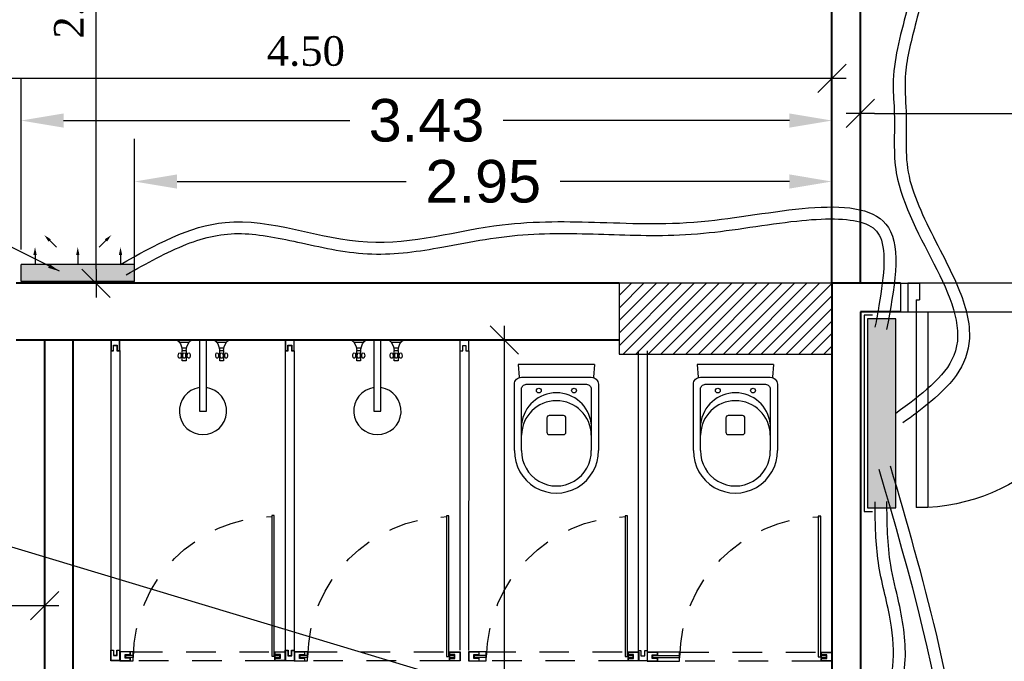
# Model space of a CAD drawing. Header units: metres. Extents: x -710577 to 709766, y -710660 to 709683.
# Tile 12 of 70: x -526.83 to -522.67, y -469.06 to -466.35. Entities that reach past the tile are written whole.
import ezdxf

# ---------------------------------------------------------------- set-up
doc = ezdxf.new("R2010")
doc.units = ezdxf.units.M
doc.header["$LTSCALE"] = 50
doc.header["$MEASUREMENT"] = 0
doc.linetypes.add('BS XREF$0$HIDDEN', pattern=[0.375, 0.25, -0.125])
doc.linetypes.add('GR-263$0$ground$0$DOT2', pattern=[0.125, 0, -0.125])
for name, color, linetype in [('BS XREF$0$INT- ARCH Dim', 8, 'Continuous'), ('BS XREF$0$INT- CEILING HIDDEN', 254, 'BS XREF$0$HIDDEN'), ('BS XREF$0$INT- COLUMN', 251, 'Continuous'), ('BS XREF$0$INT- COLUMN HATCH', 8, 'Continuous'), ('BS XREF$0$INT- DOORS', 3, 'Continuous'), ('BS XREF$0$INT- ELEVATION PLAN', 25, 'Continuous'), ('BS XREF$0$INT- FURNITURE', 30, 'Continuous'), ('BS XREF$0$INT- GLASS', 5, 'Continuous'), ('DIM-IN', 5, 'Continuous'), ('Samrt Heat', 1, 'Continuous'), ('smart heat', 7, 'Continuous'), ('wire socket', 1, 'Continuous')]:
    doc.layers.add(name, color=color, linetype=linetype)
doc.layers.add('BS XREF$0$INT- WALL', color=7, linetype='Continuous', lineweight=40)
doc.styles.add('AM3', font='times.ttf')
doc.styles.add('GR-263$0$ground$0$ROMANTICBOLD', font='times.ttf')
doc.styles.get("Standard").update_dxf_attribs({"font": 'arial.ttf'})
doc.dimstyles.new('35', dxfattribs={"dimscale": 0, "dimtxt": 0.09, "dimasz": 0.05, "dimexe": 0, "dimexo": 0, "dimgap": 0, "dimtad": 0, "dimzin": 0, "dimdsep": 46, "dimtxsty": 'AM3', "dimcen": 0, "dimadec": 3, "dimazin": 0, "dimtfac": 1, "dimtofl": 0, "dimtmove": 1, "dimatfit": 3, "dimfxl": 0.18, "dimtfill": 1, "dimtolj": 1, "dimtzin": 0, "dimarcsym": 0})
doc.dimstyles.new('GR-263$0$ground$0$DIM-50$0', dxfattribs={"dimscale": 0, "dimtxt": 0.125, "dimasz": 0.06, "dimexe": 0, "dimexo": 0, "dimgap": 0.05, "dimtad": 1, "dimrnd": 0.5, "dimzin": 0, "dimdsep": 46, "dimtxsty": 'GR-263$0$ground$0$ROMANTICBOLD', "dimblk1": 'GR-263$0$ground$0$DTICK', "dimblk2": 'GR-263$0$ground$0$DTICK', "dimsah": 1, "dimcen": 0.1, "dimclrd": 2, "dimclre": 2, "dimclrt": 3, "dimaunit": 1, "dimadec": 0, "dimazin": 0, "dimtfac": 1e-05, "dimtix": 1, "dimtmove": 2, "dimatfit": 3, "dimldrblk": 'GR-263$0$ground$0$DTICK', "dimfxl": 0, "dimtolj": 1, "dimtzin": 0, "dimarcsym": 0})
doc.dimstyles.get("Standard").update_dxf_attribs({"dimtxt": 0.18, "dimasz": 0.18, "dimexe": 0.18, "dimexo": 0.0625, "dimgap": 0.09, "dimtad": 0, "dimtih": 1, "dimtoh": 1, "dimzin": 0, "dimdsep": 46, "dimtxsty": 'Standard', "dimcen": 0.09, "dimadec": 0, "dimazin": 0, "dimtfac": 1, "dimtofl": 0, "dimtmove": 0, "dimatfit": 3, "dimfxl": 1, "dimtolj": 1, "dimtzin": 0, "dimarcsym": 0})

# ---------------------------------------------------------------- blocks, each defined once
blk = doc.blocks.new('GR-263$0$ground$0$DTICK')
at = {"color": 3}
blk.add_line((-1, -1), (1, 1), dxfattribs=at)
for p, q in [((0, 1), (0, -1)), ((-1, 0), (1, 0))]:
    blk.add_line(p, q)
blk = doc.blocks.new('*D1849')
at = {"layer": 'BS XREF$0$INT- ARCH Dim', "color": 2, "linetype": 'GR-263$0$ground$0$DOT2', "lineweight": -2, "ltscale": 50, "transparency": 16777216}
for p, q in [((-524.5295, -467.7018), (-524.7844, -467.7018)), ((-524.5295, -470.8218), (-524.7844, -470.8218))]:
    blk.add_line(p, q, dxfattribs=at)
at = {"layer": 'BS XREF$0$INT- ARCH Dim', "color": 2, "lineweight": -2, "ltscale": 50, "transparency": 16777216}
blk.add_line((-524.7844, -470.7618), (-524.7844, -467.7618), dxfattribs=at)
at = {"layer": 'BS XREF$0$INT- ARCH Dim', "color": 2, "lineweight": -2, "ltscale": 50, "transparency": 16777216, "xscale": 0.06, "yscale": 0.06, "zscale": 0.06}
for p, rotation in [((-524.7844, -467.7018), 90), ((-524.7844, -470.8218), 270)]:
    blk.add_blockref('GR-263$0$ground$0$DTICK', p, dxfattribs=dict(at, rotation=rotation))
at = {"layer": 'BS XREF$0$INT- ARCH Dim', "color": 3, "ltscale": 50, "transparency": 16777216, "insert": (-524.8982, -469.2618), "char_height": 0.125, "attachment_point": 5, "rotation": 90, "style": 'GR-263$0$ground$0$ROMANTICBOLD'}
blk.add_mtext('\\A1;3.00', dxfattribs=at)
blk = doc.blocks.new('*D1852')
at = {"layer": 'BS XREF$0$INT- ARCH Dim', "color": 2, "linetype": 'GR-263$0$ground$0$DOT2', "lineweight": -2, "ltscale": 50, "transparency": 16777216}
for p, q in [((-527.8491, -468.3684), (-527.8491, -468.8246)), ((-526.7291, -468.3684), (-526.7291, -468.8246))]:
    blk.add_line(p, q, dxfattribs=at)
at = {"layer": 'BS XREF$0$INT- ARCH Dim', "color": 2, "lineweight": -2, "ltscale": 50, "transparency": 16777216}
blk.add_line((-527.7891, -468.8246), (-526.7891, -468.8246), dxfattribs=at)
at = {"layer": 'BS XREF$0$INT- ARCH Dim', "color": 2, "lineweight": -2, "ltscale": 50, "transparency": 16777216, "xscale": 0.06, "yscale": 0.06, "zscale": 0.06, "rotation": 180}
blk.add_blockref('GR-263$0$ground$0$DTICK', (-527.8491, -468.8246), dxfattribs=at)
at = {"layer": 'BS XREF$0$INT- ARCH Dim', "color": 2, "lineweight": -2, "ltscale": 50, "transparency": 16777216, "xscale": 0.06, "yscale": 0.06, "zscale": 0.06}
blk.add_blockref('GR-263$0$ground$0$DTICK', (-526.7291, -468.8246), dxfattribs=at)
at = {"layer": 'BS XREF$0$INT- ARCH Dim', "color": 3, "ltscale": 50, "transparency": 16777216, "insert": (-527.2891, -468.7108), "char_height": 0.125, "attachment_point": 5, "style": 'GR-263$0$ground$0$ROMANTICBOLD'}
blk.add_mtext('\\A1;1.00', dxfattribs=at)
blk = doc.blocks.new('*D1853')
at = {"layer": 'BS XREF$0$INT- ARCH Dim', "color": 2, "linetype": 'GR-263$0$ground$0$DOT2', "lineweight": -2, "ltscale": 50, "transparency": 16777216}
for p, q in [((-525.4533, -465.0618), (-526.5115, -465.0618)), ((-525.4533, -467.4618), (-526.5115, -467.4618))]:
    blk.add_line(p, q, dxfattribs=at)
at = {"layer": 'BS XREF$0$INT- ARCH Dim', "color": 2, "lineweight": -2, "ltscale": 50, "transparency": 16777216}
blk.add_line((-526.5115, -467.4018), (-526.5115, -465.1218), dxfattribs=at)
at = {"layer": 'BS XREF$0$INT- ARCH Dim', "color": 2, "lineweight": -2, "ltscale": 50, "transparency": 16777216, "xscale": 0.06, "yscale": 0.06, "zscale": 0.06}
for p, rotation in [((-526.5115, -465.0618), 90), ((-526.5115, -467.4618), 270)]:
    blk.add_blockref('GR-263$0$ground$0$DTICK', p, dxfattribs=dict(at, rotation=rotation))
at = {"layer": 'BS XREF$0$INT- ARCH Dim', "color": 3, "ltscale": 50, "transparency": 16777216, "insert": (-526.6252, -466.2618), "char_height": 0.125, "attachment_point": 5, "rotation": 90, "style": 'GR-263$0$ground$0$ROMANTICBOLD'}
blk.add_mtext('\\A1;2.50', dxfattribs=at)
blk = doc.blocks.new('*D1854')
at = {"layer": 'BS XREF$0$INT- ARCH Dim', "color": 2, "linetype": 'GR-263$0$ground$0$DOT2', "lineweight": -2, "ltscale": 50, "transparency": 16777216}
for p, q in [((-527.8491, -465.3171), (-527.8491, -466.5944)), ((-523.3991, -465.3171), (-523.3991, -466.5944))]:
    blk.add_line(p, q, dxfattribs=at)
at = {"layer": 'BS XREF$0$INT- ARCH Dim', "color": 2, "lineweight": -2, "ltscale": 50, "transparency": 16777216}
blk.add_line((-527.7891, -466.5944), (-523.4591, -466.5944), dxfattribs=at)
at = {"layer": 'BS XREF$0$INT- ARCH Dim', "color": 2, "lineweight": -2, "ltscale": 50, "transparency": 16777216, "xscale": 0.06, "yscale": 0.06, "zscale": 0.06, "rotation": 180}
blk.add_blockref('GR-263$0$ground$0$DTICK', (-527.8491, -466.5944), dxfattribs=at)
at = {"layer": 'BS XREF$0$INT- ARCH Dim', "color": 2, "lineweight": -2, "ltscale": 50, "transparency": 16777216, "xscale": 0.06, "yscale": 0.06, "zscale": 0.06}
blk.add_blockref('GR-263$0$ground$0$DTICK', (-523.3991, -466.5944), dxfattribs=at)
at = {"layer": 'BS XREF$0$INT- ARCH Dim', "color": 3, "ltscale": 50, "transparency": 16777216, "insert": (-525.6241, -466.4806), "char_height": 0.125, "attachment_point": 5, "style": 'GR-263$0$ground$0$ROMANTICBOLD'}
blk.add_mtext('\\A1;4.50', dxfattribs=at)
blk = doc.blocks.new('*D1856')
at = {"layer": 'BS XREF$0$INT- ARCH Dim', "color": 2, "linetype": 'GR-263$0$ground$0$DOT2', "lineweight": -2, "ltscale": 50, "transparency": 16777216}
for p, q in [((-523.2791, -466.3679), (-523.2791, -466.7433)), ((-519.1741, -466.3679), (-519.1741, -466.7433))]:
    blk.add_line(p, q, dxfattribs=at)
at = {"layer": 'BS XREF$0$INT- ARCH Dim', "color": 2, "lineweight": -2, "ltscale": 50, "transparency": 16777216}
blk.add_line((-523.2191, -466.7433), (-519.2341, -466.7433), dxfattribs=at)
at = {"layer": 'BS XREF$0$INT- ARCH Dim', "color": 2, "lineweight": -2, "ltscale": 50, "transparency": 16777216, "xscale": 0.06, "yscale": 0.06, "zscale": 0.06, "rotation": 180}
blk.add_blockref('GR-263$0$ground$0$DTICK', (-523.2791, -466.7433), dxfattribs=at)
at = {"layer": 'BS XREF$0$INT- ARCH Dim', "color": 2, "lineweight": -2, "ltscale": 50, "transparency": 16777216, "xscale": 0.06, "yscale": 0.06, "zscale": 0.06}
blk.add_blockref('GR-263$0$ground$0$DTICK', (-519.1741, -466.7433), dxfattribs=at)
at = {"layer": 'BS XREF$0$INT- ARCH Dim', "color": 3, "ltscale": 50, "transparency": 16777216, "insert": (-521.2266, -466.6296), "char_height": 0.125, "attachment_point": 5, "style": 'GR-263$0$ground$0$ROMANTICBOLD'}
blk.add_mtext('\\A1;4.00', dxfattribs=at)
blk = doc.blocks.new('*D1862')
at = {"layer": 'BS XREF$0$INT- ARCH Dim', "color": 2, "linetype": 'GR-263$0$ground$0$DOT2', "lineweight": -2, "ltscale": 50, "transparency": 16777216}
for p, q in [((-523.2791, -469.0099), (-523.2791, -469.9521)), ((-521.7141, -469.0099), (-521.7141, -469.9521))]:
    blk.add_line(p, q, dxfattribs=at)
at = {"layer": 'BS XREF$0$INT- ARCH Dim', "color": 2, "lineweight": -2, "ltscale": 50, "transparency": 16777216}
blk.add_line((-523.2191, -469.9521), (-521.7741, -469.9521), dxfattribs=at)
at = {"layer": 'BS XREF$0$INT- ARCH Dim', "color": 2, "lineweight": -2, "ltscale": 50, "transparency": 16777216, "xscale": 0.06, "yscale": 0.06, "zscale": 0.06, "rotation": 180}
blk.add_blockref('GR-263$0$ground$0$DTICK', (-523.2791, -469.9521), dxfattribs=at)
at = {"layer": 'BS XREF$0$INT- ARCH Dim', "color": 2, "lineweight": -2, "ltscale": 50, "transparency": 16777216, "xscale": 0.06, "yscale": 0.06, "zscale": 0.06}
blk.add_blockref('GR-263$0$ground$0$DTICK', (-521.7141, -469.9521), dxfattribs=at)
at = {"layer": 'BS XREF$0$INT- ARCH Dim', "color": 3, "ltscale": 50, "transparency": 16777216, "insert": (-522.4966, -469.8383), "char_height": 0.125, "attachment_point": 5, "style": 'GR-263$0$ground$0$ROMANTICBOLD'}
blk.add_mtext('\\A1;1.50', dxfattribs=at)
blk = doc.blocks.new('BS XREF$0$basement$0$D90')
for p, q in [((0.115, 0.8285), (0.065, 0.8285)), ((0.065, 0), (0.065, 0.8285)), ((0.115, 0), (0.115, 0.8285)), ((0, -0.12), (0, 0)), ((0, 0), (0.065, 0)), ((0.03, -0.12), (0.03, 0)), ((0.065, -0.05), (0.065, 0)), ((0.065, 0), (0.115, 0)), ((0.96, -0.12), (0.96, 0)), ((0.895, 0), (0.96, 0)), ((0.895, -0.05), (0.895, 0)), ((0.93, -0.12), (0.93, 0)), ((0.065, -0.05), (0.08, -0.05)), ((0.08, -0.12), (0.08, -0.05)), ((0.88, -0.12), (0.88, -0.05)), ((0.88, -0.05), (0.895, -0.05)), ((0, -0.12), (0.08, -0.12)), ((0.88, -0.12), (0.96, -0.12))]:
    blk.add_line(p, q)
blk.add_arc((0.065, 0), 0.83, 360, 86.5464)
blk = doc.blocks.new('BS XREF$0$basement$0$D3')
at = {"layer": 'BS XREF$0$INT- DOORS', "xscale": -1}
blk.add_blockref('BS XREF$0$basement$0$D90', (0, 0), dxfattribs=at)
blk = doc.blocks.new('*U1826')
for points in [[(-39.75, 61.4), (-38.75, 61.4), (-38.75, 1.9), (-39.75, 1.9)], [(-40, 2.4), (-42.02, 2.4), (-42.02, 1.4), (-40, 1.4)], [(20, 1.4), (31.18, 1.4), (31.18, 2.4), (20, 2.4)]]:
    blk.add_lwpolyline(points, close=True)
at = {"color": 8, "linetype": 'BS XREF$0$HIDDEN'}
for points in [[(20, 3.8), (-40, 3.8)], [(-40, 0), (20, 0)]]:
    blk.add_lwpolyline(points, dxfattribs=at)
blk.add_arc((-40.36, 0.89), 60.18, 0.5128, 88.762, dxfattribs=at)
at = {"layer": 'BS XREF$0$INT- ELEVATION PLAN'}
for points in [[(-40.02, 3.8), (-44.52, 3.8), (-44.52, 0), (-40.02, 0), (-40.02, 1.2), (-42.22, 1.2), (-42.22, 2.6), (-40.02, 2.6)], [(-40.12, 3.7), (-44.42, 3.7), (-44.42, 0.1), (-40.12, 0.1), (-40.12, 1.1), (-42.32, 1.1), (-42.32, 2.7), (-40.12, 2.7)], [(29.18, 3.8), (33.68, 3.8), (33.68, 0), (29.18, 0), (29.18, 1.2), (31.38, 1.2), (31.38, 2.6), (29.18, 2.6)], [(29.28, 3.7), (33.58, 3.7), (33.58, 0.1), (29.28, 0.1), (29.28, 1.1), (31.48, 1.1), (31.48, 2.7), (29.28, 2.7)]]:
    blk.add_lwpolyline(points, close=True, dxfattribs=at)
for points in [[(-40.02, 3.8), (-40, 3.8), (-40, 0), (-40.02, 0)], [(29.18, 0), (20, 0), (20, 3.8), (29.18, 3.8)]]:
    blk.add_lwpolyline(points, dxfattribs=at)
blk = doc.blocks.new('*U1828')
for points in [[(-39.75, 61.4), (-38.75, 61.4), (-38.75, 1.9), (-39.75, 1.9)], [(-40, 2.4), (-42.02, 2.4), (-42.02, 1.4), (-40, 1.4)], [(20, 1.4), (24.95, 1.4), (24.95, 2.4), (20, 2.4)]]:
    blk.add_lwpolyline(points, close=True)
at = {"color": 8, "linetype": 'BS XREF$0$HIDDEN'}
for points in [[(20, 3.8), (-40, 3.8)], [(-40, 0), (20, 0)]]:
    blk.add_lwpolyline(points, dxfattribs=at)
blk.add_arc((-40.36, 0.89), 60.18, 0.5128, 88.762, dxfattribs=at)
at = {"layer": 'BS XREF$0$INT- ELEVATION PLAN'}
for points in [[(-40.02, 3.8), (-44.52, 3.8), (-44.52, 0), (-40.02, 0), (-40.02, 1.2), (-42.22, 1.2), (-42.22, 2.6), (-40.02, 2.6)], [(-40.12, 3.7), (-44.42, 3.7), (-44.42, 0.1), (-40.12, 0.1), (-40.12, 1.1), (-42.32, 1.1), (-42.32, 2.7), (-40.12, 2.7)], [(22.95, 3.8), (27.45, 3.8), (27.45, 0), (22.95, 0), (22.95, 1.2), (25.15, 1.2), (25.15, 2.6), (22.95, 2.6)], [(23.05, 3.7), (27.35, 3.7), (27.35, 0.1), (23.05, 0.1), (23.05, 1.1), (25.25, 1.1), (25.25, 2.7), (23.05, 2.7)]]:
    blk.add_lwpolyline(points, close=True, dxfattribs=at)
for points in [[(-40.02, 3.8), (-40, 3.8), (-40, 0), (-40.02, 0)], [(22.95, 0), (20, 0), (20, 3.8), (22.95, 3.8)]]:
    blk.add_lwpolyline(points, dxfattribs=at)
blk = doc.blocks.new('*U1836')
for points in [[(-39.75, 61.4), (-38.75, 61.4), (-38.75, 1.9), (-39.75, 1.9)], [(-40, 2.4), (-42.02, 2.4), (-42.02, 1.4), (-40, 1.4)], [(20, 1.4), (23.08, 1.4), (23.08, 2.4), (20, 2.4)]]:
    blk.add_lwpolyline(points, close=True)
at = {"color": 8, "linetype": 'BS XREF$0$HIDDEN'}
for points in [[(20, 3.8), (-40, 3.8)], [(-40, 0), (20, 0)]]:
    blk.add_lwpolyline(points, dxfattribs=at)
blk.add_arc((-40.36, 0.89), 60.18, 0.5128, 88.762, dxfattribs=at)
at = {"layer": 'BS XREF$0$INT- ELEVATION PLAN'}
for points in [[(-40.02, 3.8), (-44.52, 3.8), (-44.52, 0), (-40.02, 0), (-40.02, 1.2), (-42.22, 1.2), (-42.22, 2.6), (-40.02, 2.6)], [(-40.12, 3.7), (-44.42, 3.7), (-44.42, 0.1), (-40.12, 0.1), (-40.12, 1.1), (-42.32, 1.1), (-42.32, 2.7), (-40.12, 2.7)], [(21.08, 3.8), (25.58, 3.8), (25.58, 0), (21.08, 0), (21.08, 1.2), (23.28, 1.2), (23.28, 2.6), (21.08, 2.6)], [(21.18, 3.7), (25.48, 3.7), (25.48, 0.1), (21.18, 0.1), (21.18, 1.1), (23.38, 1.1), (23.38, 2.7), (21.18, 2.7)]]:
    blk.add_lwpolyline(points, close=True, dxfattribs=at)
for points in [[(-40.02, 3.8), (-40, 3.8), (-40, 0), (-40.02, 0)], [(21.08, 0), (20, 0), (20, 3.8), (21.08, 3.8)]]:
    blk.add_lwpolyline(points, dxfattribs=at)
blk = doc.blocks.new('*U1835')
at = {"layer": 'BS XREF$0$INT- FURNITURE'}
for p, q in [((0, 16.16), (5.42, 15.75)), ((0, 16.16), (0, -16.16)), ((0, -16.16), (5.42, -15.75))]:
    blk.add_line(p, q, dxfattribs=at)
at = {"layer": 'BS XREF$0$INT- FURNITURE', "flags": 128}
for points in [[(36.42, -17.75), (8.42, -17.75, -0.414214), (5.42, -14.75), (5.42, 14.75, -0.414214), (8.42, 17.75), (36.42, 17.75)], [(36.42, -14.75), (10.42, -14.75, -0.414214), (8.42, -12.75), (8.42, 12.75, -0.414214), (10.42, 14.75), (36.42, 14.75)]]:
    blk.add_lwpolyline(points, format="xyb", dxfattribs=at)
at = {"layer": 'BS XREF$0$INT- FURNITURE'}
blk.add_lwpolyline([(29.66, -3), (29.66, 3, 0.414214), (28.66, 4), (22.66, 4, 0.414214), (21.66, 3), (21.66, -3, 0.414214), (22.66, -4), (28.66, -4, 0.414214)], format="xyb", close=True, dxfattribs=at)
for centre in [(11.09, 7.44), (11.09, -7.44)]:
    blk.add_circle(centre, 1, dxfattribs=at)
for centre, radius, start, end in [((36.66, 0), 17.75, 269.1987, 90.8013), ((26.87, 0), 14.85, 96.6742, 263.3258), ((30.12, 0), 14.75, 90.9629, 269.0371), ((36.66, 0), 14.75, 269.0371, 90.9629)]:
    blk.add_arc(centre, radius, start, end, dxfattribs=at)
blk = doc.blocks.new('1')
h = blk.add_hatch(color=256)
h.dxf.hatch_style = 1
h.paths.add_polyline_path([(-564.9258, -509.6569), (-564.9258, -509.5369), (-565.7258, -509.5369), (-565.7258, -509.6569)])
at = {"layer": 'wire socket', "color": 0}
for p, q in [((-564.9108, -509.5219), (-565.7408, -509.5219)), ((-565.7408, -509.5219), (-565.7408, -509.5578)), ((-564.9258, -509.5369), (-565.7258, -509.5369)), ((-565.7258, -509.5369), (-565.7258, -509.6569)), ((-564.9258, -509.6569), (-564.9258, -509.5369)), ((-564.9108, -509.5578), (-564.9108, -509.5219)), ((-565.7258, -509.6569), (-564.9258, -509.6569))]:
    blk.add_line(p, q, dxfattribs=at)
blk = doc.blocks.new('A$C4BE8651F')
h = blk.add_hatch(color=240)
h.set_gradient(color1=(250, 5, 38), color2=(238, 110, 242), tint=1, name='INVCURVED')
h.paths.add_polyline_path([(-0.4669, 0.0614), (-0.4669, 0.0121), (-0.4669, -0.0386), (0.1932, -0.0385), (0.1932, 0.0615)])
at = {"color": 1}
for p, q in [((0.1932, 0.0621), (-0.4669, 0.0621)), ((-0.4669, -0.0385), (-0.4669, 0.0615)), ((0.1932, -0.0385), (0.1932, 0.0615)), ((0.1932, -0.0379), (-0.4669, -0.0379))]:
    blk.add_line(p, q, dxfattribs=at)
for points in [[(-0.3318, 0.2325, 0, 0.0191, 0), (-0.3003, 0.2009, 0.0191, 0.0191, 0), (-0.3003, 0.2009, 0.0191, 0.0191, 0)], [(0.0582, 0.2325, 0, 0.0191, 0), (0.0266, 0.2009, 0.0191, 0.0191, 0), (0.0266, 0.2009, 0.0191, 0.0191, 0)], [(-0.3854, 0.1618, 0, 0.0191, 0), (-0.3854, 0.1172, 0.0191, 0.0191, 0), (-0.3854, 0.1172, 0.0191, 0.0191, 0)], [(-0.1368, 0.1618, 0, 0.0191, 0), (-0.1368, 0.1172, 0.0191, 0.0191, 0), (-0.1368, 0.1172, 0.0191, 0.0191, 0)], [(0.1118, 0.1618, 0, 0.0191, 0), (0.1118, 0.1172, 0.0191, 0.0191, 0), (0.1118, 0.1172, 0.0191, 0.0191, 0)]]:
    blk.add_lwpolyline(points, format="xyseb", dxfattribs=at)
for points in [[(-0.3003, 0.2009), (-0.2611, 0.1618)], [(0.0266, 0.2009), (-0.0125, 0.1618)], [(-0.3854, 0.1172), (-0.3854, 0.0618)], [(-0.1368, 0.1172), (-0.1368, 0.0618)], [(0.1118, 0.1172), (0.1118, 0.0618)]]:
    blk.add_lwpolyline(points, dxfattribs=at)
blk = doc.blocks.new('*D1874')
at = {"layer": 'DIM-IN', "color": 0, "lineweight": -2, "transparency": 16777216}
for p, q in [((-526.3487, -467.3917), (-526.3487, -466.8513)), ((-523.3991, -467.3993), (-523.3991, -466.8513)), ((-526.1687, -467.0313), (-525.1999, -467.0313)), ((-523.5791, -467.0313), (-524.5479, -467.0313))]:
    blk.add_line(p, q, dxfattribs=at)
at = {"layer": 'DIM-IN', "color": 0, "transparency": 16777216}
for points in [[(-526.1687, -467.0013), (-526.1687, -467.0613), (-526.3487, -467.0313)], [(-523.5791, -467.0013), (-523.5791, -467.0613), (-523.3991, -467.0313)]]:
    blk.add_solid(points, dxfattribs=at)
at = {"layer": 'DIM-IN', "color": 0, "transparency": 16777216, "insert": (-524.8739, -467.0313), "char_height": 0.18, "attachment_point": 5}
blk.add_mtext('\\A1;2.95', dxfattribs=at)
blk = doc.blocks.new('*D1875')
at = {"layer": 'DIM-IN', "color": 0, "lineweight": -2, "transparency": 16777216}
for p, q in [((-526.8287, -467.319), (-526.8287, -466.5935)), ((-523.3991, -467.3993), (-523.3991, -466.5935)), ((-526.6487, -466.7735), (-525.4376, -466.7735)), ((-523.5791, -466.7735), (-524.7902, -466.7735))]:
    blk.add_line(p, q, dxfattribs=at)
at = {"layer": 'DIM-IN', "color": 0, "transparency": 16777216}
for points in [[(-526.6487, -466.7435), (-526.6487, -466.8035), (-526.8287, -466.7735)], [(-523.5791, -466.7435), (-523.5791, -466.8035), (-523.3991, -466.7735)]]:
    blk.add_solid(points, dxfattribs=at)
at = {"layer": 'DIM-IN', "color": 0, "transparency": 16777216, "insert": (-525.1139, -466.7735), "char_height": 0.18, "attachment_point": 5}
blk.add_mtext('\\A1;3.43', dxfattribs=at)

msp = doc.modelspace()

# ---------------------------------------------------------------- hatches: boundary and pattern name
at = {"layer": 'BS XREF$0$INT- COLUMN HATCH'}
h = msp.add_hatch(dxfattribs=at)
h.set_pattern_fill('ANSI31', color=256, scale=0.300001, style=0)
h.set_pattern_definition([(45, (220.25319, -722.264087), (-0.0265165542, 0.0265165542), [])])
h.paths.add_polyline_path([(-523.3991, -467.7618), (-523.3991, -467.4618), (-524.2991, -467.4618), (-524.2991, -467.7618)])

# ---------------------------------------------------------------- linework, layer by layer
at = {"color": 5}
for points, knots in [([(-523.4474, -464.8107), (-523.3726, -464.7988), (-523.2954, -464.7859), (-523.1509, -464.7945), (-523.0861, -464.8202), (-522.988, -464.9056), (-522.9537, -464.9633), (-522.8844, -465.1576), (-522.8765, -465.3195), (-522.8981, -465.6674), (-522.9284, -465.8532), (-522.9894, -466.1448), (-523.0174, -466.2577), (-523.0639, -466.435), (-523.0817, -466.5046), (-523.0919, -466.6183), (-523.089, -466.6638), (-523.084, -466.7673), (-523.0856, -466.82), (-523.0856, -466.9174), (-523.0834, -466.9627), (-523.0631, -467.0551), (-523.0455, -467.1034), (-522.9808, -467.2512), (-522.9215, -467.3527), (-522.8443, -467.5267), (-522.819, -467.6002), (-522.8166, -467.7295), (-522.8316, -467.7858), (-522.8926, -467.8817), (-522.935, -467.9229), (-523.0189, -467.993), (-523.0592, -468.0227), (-523.0987, -468.052)], [0, 0, 0, 0, 0.211571, 0.211571, 0.423141, 0.423141, 0.634712, 0.634712, 1.0452, 1.0452, 1.455688, 1.455688, 1.738388, 1.738388, 1.9704, 1.9704, 2.121145, 2.121145, 2.271891, 2.271891, 2.422637, 2.422637, 2.573382, 2.573382, 2.874873, 2.874873, 3.096416, 3.096416, 3.259313, 3.259313, 3.422209, 3.422209, 3.553772, 3.553772, 3.553772, 3.553772]), ([(-523.4722, -469.4262), (-523.4475, -469.4227), (-523.4191, -469.4187), (-523.3583, -469.4201), (-523.331, -469.4243), (-523.2822, -469.4262), (-523.2723, -469.4236), (-523.2448, -469.4009), (-523.2294, -469.3787), (-523.2031, -469.3208), (-523.1918, -469.2858), (-523.1602, -469.1785), (-523.1437, -469.1188), (-523.1357, -468.9984), (-523.1433, -468.932), (-523.171, -468.7881), (-523.1941, -468.7098), (-523.2153, -468.5456), (-523.216, -468.4645), (-523.2168, -468.3852)], [0, 0, 0, 0, 0.075535, 0.075535, 0.151071, 0.151071, 0.249289, 0.249289, 0.347508, 0.347508, 0.445726, 0.445726, 0.652515, 0.652515, 0.859303, 0.859303, 1.099014, 1.099014, 1.334886, 1.334886, 1.334886, 1.334886])]:
    msp.add_open_spline(points, degree=3, knots=knots, dxfattribs=at)
at = {"color": 1}
for points in [[(-523.4396, -464.86), (-523.206, -464.8419), (-523.0822, -466.3076), (-523.1402, -466.6218), (-523.1354, -466.7433), (-523.1269, -466.9952), (-522.8838, -467.7675), (-523.1284, -468.0117)], [(-523.4653, -469.4757), (-523.3947, -469.4693), (-523.265, -469.4711), (-523.1289, -469.2489), (-523.0903, -469.0691), (-523.116, -468.8123), (-523.1503, -468.6539), (-523.1668, -468.3847)]]:
    msp.add_spline(points, degree=3, dxfattribs=at)
at = {"color": 5}
for points in [[(-526.4079, -467.3817), (-525.9654, -467.204), (-525.3639, -467.2869), (-524.7935, -467.2144), (-524.3787, -467.204), (-523.9211, -467.1975), (-523.1605, -467.2252), (-523.168, -467.657)], [(-526.4898, -470.9923), (-525.9791, -471.1009), (-525.5603, -471.1317), (-524.9937, -471.1378), (-524.4025, -471.1132), (-523.5464, -471.0606), (-523.1573, -470.7151), (-523.1992, -468.2491)]]:
    msp.add_spline(points, degree=3, dxfattribs=at)
at = {"color": 1}
for points, knots in [([(-526.3834, -467.4253), (-526.297, -467.3767), (-526.2124, -467.3294), (-526.0509, -467.2661), (-525.9759, -467.2497), (-525.8162, -467.2537), (-525.731, -467.2714), (-525.5466, -467.3119), (-525.4462, -467.3347), (-525.243, -467.3408), (-525.1447, -467.3261), (-524.9247, -467.2863), (-524.8054, -467.262), (-524.5615, -467.2477), (-524.4387, -467.2521), (-524.201, -467.2598), (-524.0822, -467.2628), (-523.8174, -467.2383), (-523.6758, -467.2122), (-523.4342, -467.1858), (-523.3309, -467.185), (-523.2329, -467.2179), (-523.2125, -467.2333), (-523.1857, -467.2831), (-523.1785, -467.3245), (-523.1806, -467.4285), (-523.1891, -467.4904), (-523.2055, -467.5857), (-523.2113, -467.6166), (-523.2172, -467.6478)], [0, 0, 0, 0, 0.283882, 0.283882, 0.550017, 0.550017, 0.816152, 0.816152, 1.104961, 1.104961, 1.39377, 1.39377, 1.765283, 1.765283, 2.136796, 2.136796, 2.508309, 2.508309, 2.840626, 2.840626, 3.138099, 3.138099, 3.307408, 3.307408, 3.476717, 3.476717, 3.646026, 3.646026, 3.724511, 3.724511, 3.724511, 3.724511]), ([(-526.502, -471.0408), (-526.3679, -471.0745), (-526.2327, -471.1085), (-525.911, -471.1661), (-525.7234, -471.1755), (-525.3535, -471.1896), (-525.1672, -471.1947), (-524.7936, -471.18), (-524.6099, -471.1609), (-524.2793, -471.1645), (-524.1297, -471.1799), (-523.8567, -471.1834), (-523.733, -471.1755), (-523.4551, -471.0909), (-523.3117, -470.9803), (-523.0863, -470.719), (-523.0034, -470.5747), (-522.8895, -470.2751), (-522.8581, -470.1184), (-522.822, -469.634), (-522.875, -469.2923), (-523.0132, -468.7094), (-523.0823, -468.4719), (-523.1512, -468.2352)], [0, 0, 0, 0, 0.413437, 0.413437, 0.965804, 0.965804, 1.518171, 1.518171, 2.081985, 2.081985, 2.509539, 2.509539, 2.866419, 2.866419, 3.351576, 3.351576, 3.836733, 3.836733, 4.321891, 4.321891, 5.292206, 5.292206, 5.944826, 5.944826, 5.944826, 5.944826])]:
    msp.add_open_spline(points, degree=3, knots=knots, dxfattribs=at)
at = {"layer": 'BS XREF$0$INT- CEILING HIDDEN', "elevation": 0}
msp.add_lwpolyline([(-522.1486, -467.5818), (-522.1486, -467.4618), (-523.0786, -467.4618), (-523.0786, -467.5818)], close=True, dxfattribs=at)
at = {"layer": 'BS XREF$0$INT- COLUMN'}
msp.add_lwpolyline([(-523.3991, -467.7618), (-523.3991, -467.4618), (-524.2991, -467.4618), (-524.2991, -467.7618)], close=True, dxfattribs=at)
at = {"layer": 'BS XREF$0$INT- ELEVATION PLAN'}
for points in [[(-526.4109, -467.7468), (-526.4109, -467.7018), (-526.4489, -467.7018), (-526.4489, -467.7468), (-526.4369, -467.7468), (-526.4369, -467.7248), (-526.4229, -467.7248), (-526.4229, -467.7468)], [(-526.4119, -467.7458), (-526.4119, -467.7028), (-526.4479, -467.7028), (-526.4479, -467.7458), (-526.4379, -467.7458), (-526.4379, -467.7238), (-526.4219, -467.7238), (-526.4219, -467.7458)], [(-524.1811, -469.0148), (-524.1811, -469.0578), (-524.2171, -469.0578), (-524.2171, -469.0148), (-524.2071, -469.0148), (-524.2071, -469.0368), (-524.1911, -469.0368), (-524.1911, -469.0148)]]:
    msp.add_lwpolyline(points, close=True, dxfattribs=at)
at = {"layer": 'BS XREF$0$INT- ELEVATION PLAN', "elevation": 0}
for points in [[(-525.6729, -467.7468), (-525.6729, -467.7018), (-525.7109, -467.7018), (-525.7109, -467.7468), (-525.6989, -467.7468), (-525.6989, -467.7248), (-525.6849, -467.7248), (-525.6849, -467.7468)], [(-525.6739, -467.7458), (-525.6739, -467.7028), (-525.7099, -467.7028), (-525.7099, -467.7458), (-525.6999, -467.7458), (-525.6999, -467.7238), (-525.6839, -467.7238), (-525.6839, -467.7458)], [(-524.9349, -467.7468), (-524.9349, -467.7018), (-524.9729, -467.7018), (-524.9729, -467.7468), (-524.9609, -467.7468), (-524.9609, -467.7248), (-524.9469, -467.7248), (-524.9469, -467.7468)], [(-526.4109, -469.0128), (-526.4109, -469.0578), (-526.4489, -469.0578), (-526.4489, -469.0128), (-526.4369, -469.0128), (-526.4369, -469.0348), (-526.4229, -469.0348), (-526.4229, -469.0128)], [(-526.4119, -469.0138), (-526.4119, -469.0568), (-526.4479, -469.0568), (-526.4479, -469.0138), (-526.4379, -469.0138), (-526.4379, -469.0358), (-526.4219, -469.0358), (-526.4219, -469.0138)], [(-525.6729, -469.0138), (-525.6729, -469.0588), (-525.7109, -469.0588), (-525.7109, -469.0138), (-525.6989, -469.0138), (-525.6989, -469.0358), (-525.6849, -469.0358), (-525.6849, -469.0138)], [(-525.6739, -469.0148), (-525.6739, -469.0578), (-525.7099, -469.0578), (-525.7099, -469.0148), (-525.6999, -469.0148), (-525.6999, -469.0368), (-525.6839, -469.0368), (-525.6839, -469.0148)]]:
    msp.add_lwpolyline(points, close=True, dxfattribs=at)
for points in [[(-526.4489, -467.7458), (-526.4489, -469.0128)], [(-526.4109, -467.7458), (-526.4109, -469.0128)], [(-525.7109, -467.7468), (-525.7109, -469.0138)], [(-525.6729, -467.7468), (-525.6729, -469.0138)], [(-524.9729, -467.7468), (-524.9729, -469.0138)], [(-524.9349, -467.7468), (-524.9359, -469.0148)]]:
    msp.add_lwpolyline(points, dxfattribs=at)
at = {"layer": 'BS XREF$0$INT- ELEVATION PLAN'}
for points in [[(-524.2181, -467.7468), (-524.2181, -469.0138)], [(-524.1801, -467.7468), (-524.1811, -469.0148)]]:
    msp.add_lwpolyline(points, dxfattribs=at)
at = {"layer": 'BS XREF$0$INT- FURNITURE'}
for p, q in [((-525.9503, -467.7018), (-526.1685, -467.7018)), ((-526.1685, -467.7018), (-526.161, -467.708)), ((-526.161, -467.708), (-526.1546, -467.7179)), ((-526.1223, -467.7179), (-526.1159, -467.708)), ((-526.1159, -467.708), (-526.1085, -467.7018)), ((-526.0103, -467.7018), (-526.0028, -467.708)), ((-526.0028, -467.708), (-525.9965, -467.7179)), ((-525.9641, -467.7179), (-525.9577, -467.708)), ((-525.9577, -467.708), (-525.9503, -467.7018)), ((-525.2123, -467.7018), (-525.4305, -467.7018)), ((-525.4305, -467.7018), (-525.423, -467.708)), ((-525.423, -467.708), (-525.4166, -467.7179)), ((-525.3843, -467.7179), (-525.3779, -467.708)), ((-525.3779, -467.708), (-525.3705, -467.7018)), ((-525.2723, -467.7018), (-525.2648, -467.708)), ((-525.2648, -467.708), (-525.2585, -467.7179)), ((-525.2261, -467.7179), (-525.2197, -467.708)), ((-525.2197, -467.708), (-525.2123, -467.7018)), ((-526.1192, -467.7127), (-526.1577, -467.7127)), ((-526.1546, -467.7179), (-526.1497, -467.7306)), ((-526.1497, -467.7306), (-526.1466, -467.7455)), ((-526.1489, -467.7346), (-526.1281, -467.7346)), ((-526.1466, -467.7455), (-526.1303, -467.7455)), ((-526.1466, -467.7891), (-526.1466, -467.7455)), ((-526.1303, -467.7455), (-526.1272, -467.7306)), ((-526.1303, -467.7455), (-526.1303, -467.7891)), ((-526.1272, -467.7306), (-526.1223, -467.7179)), ((-525.961, -467.7127), (-525.9996, -467.7127)), ((-525.9965, -467.7179), (-525.9916, -467.7306)), ((-525.9916, -467.7306), (-525.9885, -467.7455)), ((-525.9908, -467.7346), (-525.97, -467.7346)), ((-525.9885, -467.7455), (-525.9721, -467.7455)), ((-525.9885, -467.7891), (-525.9885, -467.7455)), ((-525.9721, -467.7455), (-525.969, -467.7306)), ((-525.9721, -467.7455), (-525.9721, -467.7891)), ((-525.969, -467.7306), (-525.9641, -467.7179)), ((-525.3812, -467.7127), (-525.4197, -467.7127)), ((-525.4166, -467.7179), (-525.4117, -467.7306)), ((-525.4117, -467.7306), (-525.4086, -467.7455)), ((-525.4109, -467.7346), (-525.3901, -467.7346)), ((-525.4086, -467.7455), (-525.3923, -467.7455)), ((-525.4086, -467.7891), (-525.4086, -467.7455)), ((-525.3923, -467.7455), (-525.3892, -467.7306)), ((-525.3923, -467.7455), (-525.3923, -467.7891)), ((-525.3892, -467.7306), (-525.3843, -467.7179)), ((-525.223, -467.7127), (-525.2616, -467.7127)), ((-525.2585, -467.7179), (-525.2536, -467.7306)), ((-525.2536, -467.7306), (-525.2505, -467.7455)), ((-525.2528, -467.7346), (-525.232, -467.7346)), ((-525.2505, -467.7455), (-525.2341, -467.7455)), ((-525.2505, -467.7891), (-525.2505, -467.7455)), ((-525.2341, -467.7455), (-525.231, -467.7306)), ((-525.2341, -467.7455), (-525.2341, -467.7891)), ((-525.231, -467.7306), (-525.2261, -467.7179)), ((-526.1636, -467.769), (-526.1631, -467.7622)), ((-526.1622, -467.7753), (-526.1636, -467.769)), ((-526.1631, -467.7622), (-526.1608, -467.757)), ((-526.1593, -467.779), (-526.1622, -467.7753)), ((-526.1608, -467.757), (-526.1575, -467.7551)), ((-526.1558, -467.779), (-526.1593, -467.779)), ((-526.1575, -467.7551), (-526.1542, -467.757)), ((-526.1529, -467.7753), (-526.1558, -467.779)), ((-526.1542, -467.757), (-526.152, -467.7622)), ((-526.1515, -467.769), (-526.1529, -467.7753)), ((-526.1466, -467.7618), (-526.1521, -467.7618)), ((-526.1466, -467.7727), (-526.1521, -467.7727)), ((-526.152, -467.7622), (-526.1515, -467.769)), ((-526.1303, -467.7891), (-526.1466, -467.7891)), ((-526.1445, -467.769), (-526.144, -467.7622)), ((-526.1431, -467.7753), (-526.1445, -467.769)), ((-526.144, -467.7622), (-526.1418, -467.757)), ((-526.1402, -467.779), (-526.1431, -467.7753)), ((-526.1418, -467.757), (-526.1385, -467.7551)), ((-526.1367, -467.779), (-526.1402, -467.779)), ((-526.1385, -467.7551), (-526.1352, -467.757)), ((-526.1338, -467.7753), (-526.1367, -467.779)), ((-526.1352, -467.757), (-526.1329, -467.7622)), ((-526.1324, -467.769), (-526.1338, -467.7753)), ((-526.1329, -467.7622), (-526.1324, -467.769)), ((-526.1303, -467.7618), (-526.1248, -467.7618)), ((-526.1303, -467.7727), (-526.1248, -467.7727)), ((-526.1254, -467.769), (-526.1249, -467.7622)), ((-526.124, -467.7753), (-526.1254, -467.769)), ((-526.1249, -467.7622), (-526.1227, -467.757)), ((-526.1211, -467.779), (-526.124, -467.7753)), ((-526.1227, -467.757), (-526.1194, -467.7551)), ((-526.1176, -467.779), (-526.1211, -467.779)), ((-526.1194, -467.7551), (-526.1161, -467.757)), ((-526.1148, -467.7753), (-526.1176, -467.779)), ((-526.1161, -467.757), (-526.1138, -467.7622)), ((-526.1133, -467.769), (-526.1148, -467.7753)), ((-526.1138, -467.7622), (-526.1133, -467.769)), ((-526.0054, -467.769), (-526.0049, -467.7622)), ((-526.004, -467.7753), (-526.0054, -467.769)), ((-526.0049, -467.7622), (-526.0027, -467.757)), ((-526.0011, -467.779), (-526.004, -467.7753)), ((-526.0027, -467.757), (-525.9994, -467.7551)), ((-525.9976, -467.779), (-526.0011, -467.779)), ((-525.9994, -467.7551), (-525.9961, -467.757)), ((-525.9948, -467.7753), (-525.9976, -467.779)), ((-525.9961, -467.757), (-525.9938, -467.7622)), ((-525.9933, -467.769), (-525.9948, -467.7753)), ((-525.9885, -467.7618), (-525.9939, -467.7618)), ((-525.9885, -467.7727), (-525.9939, -467.7727)), ((-525.9938, -467.7622), (-525.9933, -467.769)), ((-525.9721, -467.7891), (-525.9885, -467.7891)), ((-525.9863, -467.769), (-525.9858, -467.7622)), ((-525.9849, -467.7753), (-525.9863, -467.769)), ((-525.9858, -467.7622), (-525.9836, -467.757)), ((-525.982, -467.779), (-525.9849, -467.7753)), ((-525.9836, -467.757), (-525.9803, -467.7551)), ((-525.9786, -467.779), (-525.982, -467.779)), ((-525.9803, -467.7551), (-525.977, -467.757)), ((-525.9757, -467.7753), (-525.9786, -467.779)), ((-525.977, -467.757), (-525.9747, -467.7622)), ((-525.9742, -467.769), (-525.9757, -467.7753)), ((-525.9747, -467.7622), (-525.9742, -467.769)), ((-525.9721, -467.7618), (-525.9666, -467.7618)), ((-525.9721, -467.7727), (-525.9666, -467.7727)), ((-525.9672, -467.769), (-525.9667, -467.7622)), ((-525.9658, -467.7753), (-525.9672, -467.769)), ((-525.9667, -467.7622), (-525.9645, -467.757)), ((-525.9629, -467.779), (-525.9658, -467.7753)), ((-525.9645, -467.757), (-525.9612, -467.7551)), ((-525.9595, -467.779), (-525.9629, -467.779)), ((-525.9612, -467.7551), (-525.9579, -467.757)), ((-525.9566, -467.7753), (-525.9595, -467.779)), ((-525.9579, -467.757), (-525.9556, -467.7622)), ((-525.9551, -467.769), (-525.9566, -467.7753)), ((-525.9556, -467.7622), (-525.9551, -467.769)), ((-525.4256, -467.769), (-525.4251, -467.7622)), ((-525.4242, -467.7753), (-525.4256, -467.769)), ((-525.4251, -467.7622), (-525.4228, -467.757)), ((-525.4213, -467.779), (-525.4242, -467.7753)), ((-525.4228, -467.757), (-525.4195, -467.7551)), ((-525.4178, -467.779), (-525.4213, -467.779)), ((-525.4195, -467.7551), (-525.4162, -467.757)), ((-525.4149, -467.7753), (-525.4178, -467.779)), ((-525.4162, -467.757), (-525.414, -467.7622)), ((-525.4135, -467.769), (-525.4149, -467.7753)), ((-525.4086, -467.7618), (-525.4141, -467.7618)), ((-525.4086, -467.7727), (-525.4141, -467.7727)), ((-525.414, -467.7622), (-525.4135, -467.769)), ((-525.3923, -467.7891), (-525.4086, -467.7891)), ((-525.4065, -467.769), (-525.406, -467.7622)), ((-525.4051, -467.7753), (-525.4065, -467.769)), ((-525.406, -467.7622), (-525.4037, -467.757)), ((-525.4022, -467.779), (-525.4051, -467.7753)), ((-525.4037, -467.757), (-525.4005, -467.7551)), ((-525.3987, -467.779), (-525.4022, -467.779)), ((-525.4005, -467.7551), (-525.3972, -467.757)), ((-525.3958, -467.7753), (-525.3987, -467.779)), ((-525.3972, -467.757), (-525.3949, -467.7622)), ((-525.3944, -467.769), (-525.3958, -467.7753)), ((-525.3949, -467.7622), (-525.3944, -467.769)), ((-525.3923, -467.7618), (-525.3868, -467.7618)), ((-525.3923, -467.7727), (-525.3868, -467.7727)), ((-525.3874, -467.769), (-525.3869, -467.7622)), ((-525.386, -467.7753), (-525.3874, -467.769)), ((-525.3869, -467.7622), (-525.3847, -467.757)), ((-525.3831, -467.779), (-525.386, -467.7753)), ((-525.3847, -467.757), (-525.3814, -467.7551)), ((-525.3796, -467.779), (-525.3831, -467.779)), ((-525.3814, -467.7551), (-525.3781, -467.757)), ((-525.3768, -467.7753), (-525.3796, -467.779)), ((-525.3781, -467.757), (-525.3758, -467.7622)), ((-525.3753, -467.769), (-525.3768, -467.7753)), ((-525.3758, -467.7622), (-525.3753, -467.769)), ((-525.2674, -467.769), (-525.2669, -467.7622)), ((-525.266, -467.7753), (-525.2674, -467.769)), ((-525.2669, -467.7622), (-525.2647, -467.757)), ((-525.2631, -467.779), (-525.266, -467.7753)), ((-525.2647, -467.757), (-525.2614, -467.7551)), ((-525.2596, -467.779), (-525.2631, -467.779)), ((-525.2614, -467.7551), (-525.2581, -467.757)), ((-525.2568, -467.7753), (-525.2596, -467.779)), ((-525.2581, -467.757), (-525.2558, -467.7622)), ((-525.2553, -467.769), (-525.2568, -467.7753)), ((-525.2505, -467.7618), (-525.2559, -467.7618)), ((-525.2505, -467.7727), (-525.2559, -467.7727)), ((-525.2558, -467.7622), (-525.2553, -467.769)), ((-525.2341, -467.7891), (-525.2505, -467.7891)), ((-525.2483, -467.769), (-525.2478, -467.7622)), ((-525.2469, -467.7753), (-525.2483, -467.769)), ((-525.2478, -467.7622), (-525.2456, -467.757)), ((-525.244, -467.779), (-525.2469, -467.7753)), ((-525.2456, -467.757), (-525.2423, -467.7551)), ((-525.2406, -467.779), (-525.244, -467.779)), ((-525.2423, -467.7551), (-525.239, -467.757)), ((-525.2377, -467.7753), (-525.2406, -467.779)), ((-525.239, -467.757), (-525.2367, -467.7622)), ((-525.2362, -467.769), (-525.2377, -467.7753)), ((-525.2367, -467.7622), (-525.2362, -467.769)), ((-525.2341, -467.7618), (-525.2286, -467.7618)), ((-525.2341, -467.7727), (-525.2286, -467.7727)), ((-525.2292, -467.769), (-525.2287, -467.7622)), ((-525.2278, -467.7753), (-525.2292, -467.769)), ((-525.2287, -467.7622), (-525.2265, -467.757)), ((-525.2249, -467.779), (-525.2278, -467.7753)), ((-525.2265, -467.757), (-525.2232, -467.7551)), ((-525.2215, -467.779), (-525.2249, -467.779)), ((-525.2232, -467.7551), (-525.2199, -467.757)), ((-525.2186, -467.7753), (-525.2215, -467.779)), ((-525.2199, -467.757), (-525.2176, -467.7622)), ((-525.2171, -467.769), (-525.2186, -467.7753)), ((-525.2176, -467.7622), (-525.2171, -467.769))]:
    msp.add_line(p, q, dxfattribs=at)
for points in [[(-526.0744, -467.7018), (-526.0744, -468.0018), (-526.0444, -468.0018), (-526.0444, -467.7018)], [(-525.3364, -467.7018), (-525.3364, -468.0018), (-525.3064, -468.0018), (-525.3064, -467.7018)]]:
    msp.add_lwpolyline(points, close=True, dxfattribs=at)
for centre in [(-526.0594, -468.0018), (-525.3214, -468.0018)]:
    msp.add_arc(centre, 0.1, 98.6269, 81.3731, dxfattribs=at)
at = {"layer": 'BS XREF$0$INT- WALL'}
for p, q in [((-523.3991, -467.4618), (-523.3991, -465.0618)), ((-523.2791, -467.4618), (-523.2791, -465.0618)), ((-524.2991, -467.4618), (-526.8491, -467.4618)), ((-523.1086, -467.4618), (-523.3991, -467.4618)), ((-523.3991, -467.4618), (-523.3991, -470.8218)), ((-523.1086, -467.5818, 0), (-523.2791, -467.5818, 0)), ((-523.2791, -467.5818), (-523.2791, -473.3718)), ((-524.2991, -467.7018), (-526.8491, -467.7018)), ((-526.7291, -467.7018), (-526.7291, -469.1407)), ((-526.6091, -467.7018), (-526.6091, -469.1257))]:
    msp.add_line(p, q, dxfattribs=at)

# ---------------------------------------------------------------- block references
at = {"color": 5, "rotation": 90}
msp.add_blockref('1', (-1032.7853, 97.3141), dxfattribs=at)
at = {"layer": 'BS XREF$0$INT- DOORS', "xscale": 1.000001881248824, "yscale": 1.000001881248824, "zscale": 1.000001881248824, "rotation": 180}
msp.add_blockref('BS XREF$0$basement$0$D3', (-523.1086, -467.5818), dxfattribs=at)
at = {"layer": 'BS XREF$0$INT- FURNITURE', "xscale": 0.01000001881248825, "yscale": 0.01000001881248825, "zscale": 0.01000001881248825, "rotation": 270}
for p in [(-524.5644, -467.8047), (-524.5644, -467.8047), (-523.8074, -467.8047)]:
    msp.add_blockref('*U1835', p, dxfattribs=at)
at = {"layer": 'BS XREF$0$INT- GLASS', "xscale": -0.01000001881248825, "yscale": 0.01000001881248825, "zscale": 0.01000001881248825}
for name, p in [('*U1836', (-526.1551, -469.0578)), ('*U1836', (-525.4171, -469.0588)), ('*U1828', (-524.6613, -469.0588)), ('*U1826', (-523.8443, -469.0598))]:
    msp.add_blockref(name, p, dxfattribs=at)
at = {"layer": 'smart heat', "xscale": 0.7271197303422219, "yscale": 0.7271197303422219, "zscale": 0.7271197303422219}
msp.add_blockref('A$C4BE8651F', (-526.4892, -467.4267), dxfattribs=at)

# ---------------------------------------------------------------- dimensions: what is measured, and where the dimension line sits
at = {"layer": 'BS XREF$0$INT- ARCH Dim', "ltscale": 50}
for base, p1, p2, picture, middle in [((-526.5115, -465.0618), (-525.4533, -467.4618), (-525.4533, -465.0618), '*D1853', (-526.6252, -466.2618)), ((-524.7844, -467.7018), (-524.5295, -470.8218), (-524.5295, -467.7018), '*D1849', (-524.8982, -469.2618))]:
    dim = msp.add_linear_dim(base=base, p1=p1, p2=p2, angle=90, dimstyle='GR-263$0$ground$0$DIM-50$0', override={"dimscale": 1}, dxfattribs=at)
    dim.commit()
    dim.dimension.update_dxf_attribs({"geometry": picture, "text_midpoint": middle})
for base, p1, p2, picture, middle in [((-523.3991, -466.5944), (-527.8491, -465.3171), (-523.3991, -465.3171), '*D1854', (-525.6241, -466.4806)), ((-519.17412, -466.74333), (-523.27913, -466.36787), (-519.17412, -466.36787), '*D1856', (-521.22662, -466.62957)), ((-526.7291, -468.8246), (-527.8491, -468.3684), (-526.7291, -468.3684), '*D1852', (-527.2891, -468.7108)), ((-521.71411, -469.95207), (-523.27913, -469.00989), (-521.71411, -469.00989), '*D1862', (-522.49662, -469.83831))]:
    dim = msp.add_linear_dim(base=base, p1=p1, p2=p2, dimstyle='GR-263$0$ground$0$DIM-50$0', override={"dimscale": 1}, dxfattribs=at)
    dim.commit()
    dim.dimension.update_dxf_attribs({"geometry": picture, "text_midpoint": middle})
at = {"layer": 'DIM-IN', "color": 0}
for base, p2, picture, middle in [((-526.8287, -466.7735), (-526.8287, -467.3815), '*D1875', (-525.1139, -466.7735)), ((-526.3487, -467.0313), (-526.3487, -467.4542), '*D1874', (-524.8739, -467.0313))]:
    dim = msp.add_linear_dim(base=base, p1=(-523.3991, -467.4618), p2=p2, dimstyle='Standard', dxfattribs=at)
    dim.commit()
    dim.dimension.update_dxf_attribs({"geometry": picture, "text_midpoint": middle})

# ---------------------------------------------------------------- leaders
at = {"layer": 'Samrt Heat', "color": 0}
msp.add_leader([(-526.6656, -467.411), (-532.1069, -464.7021)], dimstyle='35', override={"dimscale": 1}, dxfattribs=at)
at = {"layer": 'Samrt Heat', "color": 0, "linetype": 'Continuous', "lineweight": -3}
msp.add_leader([(-523.4879, -469.594), (-532.5613, -466.8668)], dimstyle='Standard', dxfattribs=at)

doc.saveas('drawing.dxf')
